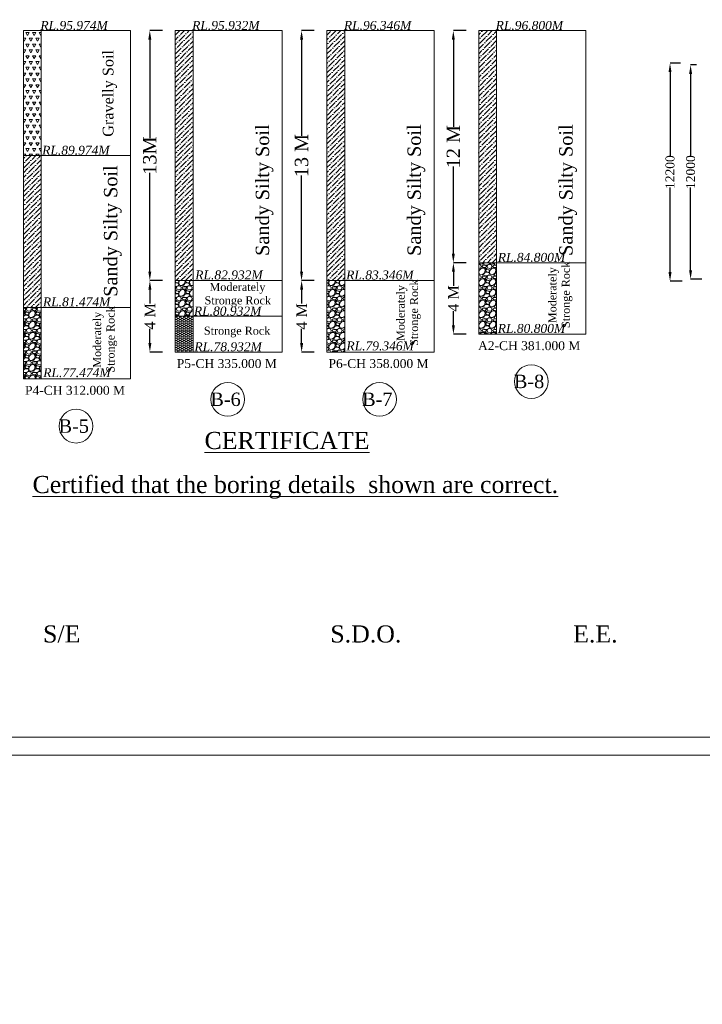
# Model space of a CAD drawing. Header units: millimetres. Extents: x -20950785 to 389010297, y -11535949 to 14056629.
# Tile 237 of 256: x 13360197 to 13436663, y -1696708 to -1586428. Entities that reach past the tile are written whole.
import ezdxf

# ---------------------------------------------------------------- set-up
doc = ezdxf.new("R2010")
doc.units = ezdxf.units.MM
doc.header["$LTSCALE"] = 60
doc.header["$MEASUREMENT"] = 0
doc.styles.add('Annotative', font='arial.ttf')
doc.styles.add('PDF Arial Bold', font='times.ttf')
doc.styles.add('style1', font='txt.shx', dxfattribs={"height": 1})
doc.dimstyles.get("Standard").update_dxf_attribs({"dimtxt": 400, "dimasz": 215, "dimexe": 0.18, "dimexo": 0.0625, "dimgap": 0.09, "dimtad": 0, "dimtih": 1, "dimtoh": 1, "dimdec": 0, "dimzin": 4, "dimdsep": 46, "dimtxsty": 'Standard', "dimblk": 'OPEN90', "dimcen": 0, "dimadec": 0, "dimazin": 1, "dimtfac": 1, "dimtdec": 0, "dimtix": 1, "dimtofl": 0, "dimtmove": 0, "dimatfit": 3, "dimldrblk": 'OPEN30', "dimfxl": 1, "dimtolj": 1, "dimtzin": 0, "dimarcsym": 0})
pattern_1 = [(228.0127875, (369693.18, -132066), (-9600, -10800), [161.4432, -15982.90566]), (184.96974073, (369585.18, -132186), (14400, 1200), [277.0416, -27427.10971]), (132.5104471, (369309.18, -132210), (12000, -13200), [195.3456, -19339.23912]), (267.273689, (368841.18, -132510), (1200, 24000), [252.2856, -24976.26965]), (292.8336542, (368829.18, -132762), (-6000, 14400), [247.386, -24491.24775]), (357.273689, (368925.18, -132990), (-24000, 1200), [252.2856, -24976.26965]), (37.69424047, (369177.18, -133002), (-15600, -12000), [333.6348, -33029.81826]), (72.25532837, (369441.18, -132798), (8400, 26400), [314.9856, -31183.5858]), (121.4295656, (369537.18, -132498), (-9600, 15600), [253.14, -25060.88773]), (175.2363583, (369405.18, -132282), (13200, -1200), [288.9984, -14160.9151]), (222.3974378, (369117.18, -132258), (-14400, -13200), [373.7376, -37000.05001]), (138.8140748, (370029.18, -132522), (-8400, 7200), [127.5612, -12628.61378]), (171.4692344, (369933.18, -132438), (15600, -2400), [242.6844, -24025.8137]), (225, (369693.2, -132402), (-1e-13, -1200), [169.7052, -1527.35107]), (203.1985905, (369609.18, -132258), (6000, 2400), [91.3896, -9047.53813]), (291.8014095, (369525.18, -132294), (-1200, 3600), [129.2436, -6332.95417]), (30.9637565, (369573.18, -132414), (3600, 2400), [209.9148, -6787.22747]), (161.5650512, (369753.2, -132306), (2400, -1200), [151.7892, -3642.94399]), (16.38954033, (368829.18, -132294), (12000, 3600), [212.64, -21051.41418]), (70.34617594, (369033.18, -132234), (-4800, -13200), [178.3932, -17660.8893]), (293.1985905, (369753.18, -132066), (-2400, 6000), [182.778, -8956.14973]), (343.61045967, (369825.18, -132234), (-12000, 3600), [212.64, -21051.41418]), (339.4439548, (368829.18, -133038), (-6000, 2400), [205.056, -10047.74849]), (294.7751406, (369021.18, -133110), (-6000, 13200), [171.8136, -17009.57168]), (66.8014095, (369765.18, -133266), (2400, 6000), [182.778, -8956.14973]), (17.35402464, (369837.18, -133098), (-15600, -4800), [201.1572, -19914.50834]), (69.4439548, (369177.18, -133266), (-2400, -6000), [102.528, -10150.27649]), (101.3099325, (369693.18, -133266), (-1200, 4800), [61.188, -6057.63542]), (165.9637565, (369681.18, -133206), (3600, -1200), [247.386, -4700.34075]), (186.00900596, (369441.18, -133146), (12000, 1200), [229.26, -22696.70781]), (303.6900675, (369573.18, -132522), (-1200, 2400), [173.0664, -4153.59513]), (353.1572266, (369669.18, -132666), (20400, -2400), [302.1528, -29913.07515]), (60.9453959, (369969.18, -132702), (-4800, -8400), [123.5472, -12231.20897]), (90, (370029.2, -132594), (-1200, 1200), [72, -1128]), (120.2564372, (369417.18, -133110), (4800, -8400), [166.7088, -16504.22399]), (48.0127875, (369333.18, -132966), (9600, 10800), [322.8864, -15821.46246]), (0, (369549.2, -132726), (1200, 1200), [312, -888]), (325.3048465, (369861.18, -132726), (12000, -8400), [189.7368, -18783.92916]), (254.0546041, (370017.18, -132834), (-1200, -4800), [174.7224, -8561.40947]), (207.64597536, (369969.18, -133002), (-22800, -12000), [284.478, -28163.36902]), (175.42607874, (369717.18, -133134), (-15600, 1200), [300.9588, -29794.88809])]
pattern_2 = [(45, (368829.2, -133266), (198.873782, 729.203868), [937.5, -187.5, 0, -187.5])]

# ---------------------------------------------------------------- blocks, each defined once
blk = doc.blocks.new('*D1243')
at = {"color": 0, "linetype": 'Continuous', "lineweight": -2, "ltscale": 2, "transparency": 16777216}
for p, q in [((13434202, -1591300), (13433046, -1591300)), ((13433047, -1592300), (13433047, -1601768)), ((13433047, -1614700), (13433047, -1605233)), ((13434408, -1615700), (13433046, -1615700))]:
    blk.add_line(p, q, dxfattribs=at)
at = {"color": 0, "linetype": 'Continuous', "lineweight": 9, "ltscale": 2, "transparency": 16777216}
for points in [[(13432880, -1592300), (13433213, -1592300), (13433047, -1591300)], [(13432880, -1614700), (13433213, -1614700), (13433047, -1615700)]]:
    blk.add_solid(points, dxfattribs=at)
at = {"layer": 'Defpoints', "color": 0, "linetype": 'Continuous', "lineweight": 9, "ltscale": 2, "transparency": 16777216}
for p in [(13434202, -1591300), (13433047, -1615700), (13434408, -1615700)]:
    blk.add_point(p, dxfattribs=at)
at = {"color": 0, "linetype": 'Continuous', "lineweight": 9, "ltscale": 2, "transparency": 16777216, "insert": (13433047, -1603500), "char_height": 1000, "attachment_point": 5, "rotation": 90, "style": 'PDF Arial Bold'}
blk.add_mtext('\\A1;12200', dxfattribs=at)
blk = doc.blocks.new('*D1244')
at = {"color": 0, "linetype": 'Continuous', "lineweight": -2, "ltscale": 2, "transparency": 16777216}
for p, q in [((13436024, -1591500), (13435350, -1591500)), ((13435350, -1592500), (13435350, -1601768)), ((13435350, -1614500), (13435350, -1605233)), ((13436595, -1615500), (13435350, -1615500))]:
    blk.add_line(p, q, dxfattribs=at)
at = {"color": 0, "linetype": 'Continuous', "lineweight": 9, "ltscale": 2, "transparency": 16777216}
for points in [[(13435183, -1592500), (13435517, -1592500), (13435350, -1591500)], [(13435183, -1614500), (13435517, -1614500), (13435350, -1615500)]]:
    blk.add_solid(points, dxfattribs=at)
at = {"layer": 'Defpoints', "color": 0, "linetype": 'Continuous', "lineweight": 9, "ltscale": 2, "transparency": 16777216}
for p in [(13436024, -1591500), (13435350, -1615500), (13436595, -1615500)]:
    blk.add_point(p, dxfattribs=at)
at = {"color": 0, "linetype": 'Continuous', "lineweight": 9, "ltscale": 2, "transparency": 16777216, "insert": (13435350, -1603500), "char_height": 1000, "attachment_point": 5, "rotation": 90, "style": 'PDF Arial Bold'}
blk.add_mtext('\\A1;12000', dxfattribs=at)
blk = doc.blocks.new('*D1335')
at = {"color": 0, "linetype": 'Continuous', "lineweight": -2, "ltscale": 2, "transparency": 16777216}
for p, q in [((13376193, -1587651), (13374773, -1587651)), ((13374773, -1588651), (13374773, -1599711)), ((13374773, -1614651), (13374773, -1603590)), ((13376197, -1615651), (13374773, -1615651))]:
    blk.add_line(p, q, dxfattribs=at)
at = {"color": 0, "linetype": 'Continuous', "lineweight": 9, "ltscale": 2, "transparency": 16777216}
for points in [[(13374606, -1588651), (13374940, -1588651), (13374773, -1587651)], [(13374606, -1614651), (13374940, -1614651), (13374773, -1615651)]]:
    blk.add_solid(points, dxfattribs=at)
at = {"layer": 'Defpoints', "color": 0, "linetype": 'Continuous', "lineweight": 9, "ltscale": 2, "transparency": 16777216}
for p in [(13376193, -1587651), (13374773, -1615651), (13376197, -1615651)]:
    blk.add_point(p, dxfattribs=at)
at = {"color": 0, "linetype": 'Continuous', "lineweight": 9, "ltscale": 2, "transparency": 16777216, "insert": (13374773, -1601651), "char_height": 1500, "attachment_point": 5, "rotation": 90, "style": 'PDF Arial Bold'}
blk.add_mtext('\\A1;13M', dxfattribs=at)
blk = doc.blocks.new('*D1336')
at = {"color": 0, "linetype": 'Continuous', "lineweight": -2, "ltscale": 2, "transparency": 16777216}
for p, q in [((13393193, -1587651), (13391773, -1587651)), ((13391773, -1588651), (13391773, -1599434)), ((13391773, -1614651), (13391773, -1603867)), ((13393197, -1615651), (13391773, -1615651))]:
    blk.add_line(p, q, dxfattribs=at)
at = {"color": 0, "linetype": 'Continuous', "lineweight": 9, "ltscale": 2, "transparency": 16777216}
for points in [[(13391606, -1588651), (13391940, -1588651), (13391773, -1587651)], [(13391606, -1614651), (13391940, -1614651), (13391773, -1615651)]]:
    blk.add_solid(points, dxfattribs=at)
at = {"layer": 'Defpoints', "color": 0, "linetype": 'Continuous', "lineweight": 9, "ltscale": 2, "transparency": 16777216}
for p in [(13393193, -1587651), (13391773, -1615651), (13393197, -1615651)]:
    blk.add_point(p, dxfattribs=at)
at = {"color": 0, "linetype": 'Continuous', "lineweight": 9, "ltscale": 2, "transparency": 16777216, "insert": (13391773, -1601651), "char_height": 1500, "attachment_point": 5, "rotation": 90, "style": 'PDF Arial Bold'}
blk.add_mtext('\\A1;13 M', dxfattribs=at)
blk = doc.blocks.new('*D1337')
at = {"color": 0, "linetype": 'Continuous', "lineweight": -2, "ltscale": 2, "transparency": 16777216}
for p, q in [((13410193, -1587651), (13408773, -1587651)), ((13408773, -1588651), (13408773, -1598434)), ((13408773, -1612651), (13408773, -1602867)), ((13410197, -1613651), (13408773, -1613651))]:
    blk.add_line(p, q, dxfattribs=at)
at = {"color": 0, "linetype": 'Continuous', "lineweight": 9, "ltscale": 2, "transparency": 16777216}
for points in [[(13408606, -1588651), (13408940, -1588651), (13408773, -1587651)], [(13408606, -1612651), (13408940, -1612651), (13408773, -1613651)]]:
    blk.add_solid(points, dxfattribs=at)
at = {"layer": 'Defpoints', "color": 0, "linetype": 'Continuous', "lineweight": 9, "ltscale": 2, "transparency": 16777216}
for p in [(13410193, -1587651), (13408773, -1613651), (13410197, -1613651)]:
    blk.add_point(p, dxfattribs=at)
at = {"color": 0, "linetype": 'Continuous', "lineweight": 9, "ltscale": 2, "transparency": 16777216, "insert": (13408773, -1600651), "char_height": 1500, "attachment_point": 5, "rotation": 90, "style": 'PDF Arial Bold'}
blk.add_mtext('\\A1;12 M', dxfattribs=at)
blk = doc.blocks.new('*D1342')
at = {"color": 0, "linetype": 'Continuous', "lineweight": -2, "ltscale": 2, "transparency": 16777216}
for p, q in [((13376197, -1615651), (13374780, -1615651)), ((13374781, -1616651), (13374781, -1618231)), ((13374781, -1622651), (13374781, -1621070)), ((13376197, -1623651), (13374780, -1623651))]:
    blk.add_line(p, q, dxfattribs=at)
at = {"color": 0, "linetype": 'Continuous', "lineweight": 9, "ltscale": 2, "transparency": 16777216}
for points in [[(13374614, -1616651), (13374947, -1616651), (13374781, -1615651)], [(13374614, -1622651), (13374947, -1622651), (13374781, -1623651)]]:
    blk.add_solid(points, dxfattribs=at)
at = {"layer": 'Defpoints', "color": 0, "linetype": 'Continuous', "lineweight": 9, "ltscale": 2, "transparency": 16777216}
for p in [(13376197, -1615651), (13374781, -1623651), (13376197, -1623651)]:
    blk.add_point(p, dxfattribs=at)
at = {"color": 0, "linetype": 'Continuous', "lineweight": 9, "ltscale": 2, "transparency": 16777216, "insert": (13374781, -1619651), "char_height": 1200, "attachment_point": 5, "rotation": 90, "style": 'PDF Arial Bold'}
blk.add_mtext('\\A1;4 M', dxfattribs=at)
blk = doc.blocks.new('*D1343')
at = {"color": 0, "linetype": 'Continuous', "lineweight": -2, "ltscale": 2, "transparency": 16777216}
for p, q in [((13393197, -1615651), (13391780, -1615651)), ((13391781, -1616651), (13391781, -1618231)), ((13391781, -1622651), (13391781, -1621070)), ((13393197, -1623651), (13391780, -1623651))]:
    blk.add_line(p, q, dxfattribs=at)
at = {"color": 0, "linetype": 'Continuous', "lineweight": 9, "ltscale": 2, "transparency": 16777216}
for points in [[(13391614, -1616651), (13391947, -1616651), (13391781, -1615651)], [(13391614, -1622651), (13391947, -1622651), (13391781, -1623651)]]:
    blk.add_solid(points, dxfattribs=at)
at = {"layer": 'Defpoints', "color": 0, "linetype": 'Continuous', "lineweight": 9, "ltscale": 2, "transparency": 16777216}
for p in [(13393197, -1615651), (13391781, -1623651), (13393197, -1623651)]:
    blk.add_point(p, dxfattribs=at)
at = {"color": 0, "linetype": 'Continuous', "lineweight": 9, "ltscale": 2, "transparency": 16777216, "insert": (13391781, -1619651), "char_height": 1200, "attachment_point": 5, "rotation": 90, "style": 'PDF Arial Bold'}
blk.add_mtext('\\A1;4 M', dxfattribs=at)
blk = doc.blocks.new('*D1344')
at = {"color": 0, "linetype": 'Continuous', "lineweight": -2, "ltscale": 2, "transparency": 16777216}
for p, q in [((13410197, -1613651), (13408780, -1613651)), ((13408781, -1614651), (13408781, -1616231)), ((13408781, -1620651), (13408781, -1619070)), ((13410197, -1621651), (13408780, -1621651))]:
    blk.add_line(p, q, dxfattribs=at)
at = {"color": 0, "linetype": 'Continuous', "lineweight": 9, "ltscale": 2, "transparency": 16777216}
for points in [[(13408614, -1614651), (13408947, -1614651), (13408781, -1613651)], [(13408614, -1620651), (13408947, -1620651), (13408781, -1621651)]]:
    blk.add_solid(points, dxfattribs=at)
at = {"layer": 'Defpoints', "color": 0, "linetype": 'Continuous', "lineweight": 9, "ltscale": 2, "transparency": 16777216}
for p in [(13410197, -1613651), (13408781, -1621651), (13410197, -1621651)]:
    blk.add_point(p, dxfattribs=at)
at = {"color": 0, "linetype": 'Continuous', "lineweight": 9, "ltscale": 2, "transparency": 16777216, "insert": (13408781, -1617651), "char_height": 1200, "attachment_point": 5, "rotation": 90, "style": 'PDF Arial Bold'}
blk.add_mtext('\\A1;4 M', dxfattribs=at)

msp = doc.modelspace()

# ---------------------------------------------------------------- hatches: boundary and pattern name
at = {"linetype": 'Continuous', "lineweight": 9, "ltscale": 2}
h = msp.add_hatch(dxfattribs=at)
h.set_pattern_fill('TRIANG', scale=2000)
h.set_pattern_definition([(60, (368829.2, -133266), (-375, 649.519052), [375, -375]), (120, (368829.2, -133266), (-750, 4e-07), [375, -375]), (0, (368641.7, -132941.24), (375, 649.519052), [375, -375])])
h.paths.add_polyline_path([(13362613.06, -1587650.5), (13360613.06, -1587650.5), (13360613.06, -1601650.5), (13362613.06, -1601650.5)])
h = msp.add_hatch(dxfattribs=at)
h.set_pattern_fill('ANSI36', scale=3000)
h.set_pattern_definition(pattern_2)
h.paths.add_polyline_path([(13379613.06, -1587650.5), (13377613.06, -1587650.5), (13377613.06, -1615650.5), (13379613.06, -1615650.5)])
h = msp.add_hatch(dxfattribs=at)
h.set_pattern_fill('ANSI36', scale=3000)
h.set_pattern_definition(pattern_2)
h.paths.add_polyline_path([(13396613.06, -1587650.5), (13394613.06, -1587650.5), (13394613.06, -1615650.5), (13396613.06, -1615650.5)])
h = msp.add_hatch(dxfattribs=at)
h.set_pattern_fill('ANSI36', scale=3000)
h.set_pattern_definition(pattern_2)
h.paths.add_polyline_path([(13413613.06, -1587650.5), (13411613.06, -1587650.5), (13411613.06, -1613650.5), (13413613.06, -1613650.5)])
h = msp.add_hatch(dxfattribs=at)
h.set_pattern_fill('ANSI36', scale=3000)
h.set_pattern_definition(pattern_2)
h.paths.add_polyline_path([(13362613.06, -1601650.5), (13360613.06, -1601650.5), (13360613.06, -1618650.5), (13362613.06, -1618650.5)])
h = msp.add_hatch(dxfattribs=at)
h.set_pattern_fill('GRAVEL', scale=1200)
h.set_pattern_definition(pattern_1)
h.paths.add_polyline_path([(13411613.06, -1621650.5), (13413613.06, -1621650.5), (13413613.06, -1613650.5), (13411613.06, -1613650.5)])
h.paths.add_polyline_path([(13413499.66, -1622076), (13421550.48, -1622076), (13421550.48, -1619940.82), (13413499.66, -1619940.82)], flags=9)
h = msp.add_hatch(dxfattribs=at)
h.set_pattern_fill('GRAVEL', scale=1200)
h.set_pattern_definition(pattern_1)
h.paths.add_polyline_path([(13377613.06, -1619650.5), (13379613.06, -1619650.5), (13379613.06, -1615650.5), (13377613.06, -1615650.5)])
h.paths.add_polyline_path([(13379465.35, -1620132.99), (13387516.18, -1620132.99), (13387516.18, -1617997.81), (13379465.35, -1617997.81)], flags=9)
h = msp.add_hatch(dxfattribs=at)
h.set_pattern_fill('GRAVEL', scale=1200)
h.set_pattern_definition(pattern_1)
h.paths.add_polyline_path([(13394613.06, -1623650.5), (13396613.06, -1623650.5), (13396613.06, -1615650.5), (13394613.06, -1615650.5)])
h.paths.add_polyline_path([(13396549.13, -1624034.81), (13404599.96, -1624034.81), (13404599.96, -1621899.63), (13396549.13, -1621899.63)], flags=9)
h = msp.add_hatch(dxfattribs=at)
h.set_pattern_fill('GRAVEL', scale=1200)
h.set_pattern_definition(pattern_1)
h.paths.add_polyline_path([(13360613.06, -1626650.5), (13362613.06, -1626650.5), (13362613.06, -1618650.5), (13360613.06, -1618650.5)])
h.paths.add_polyline_path([(13362587.08, -1627032.68), (13370637.91, -1627032.68), (13370637.91, -1624897.49), (13362587.08, -1624897.49)], flags=9)
h = msp.add_hatch(dxfattribs=at)
h.set_pattern_fill('HONEY', scale=1200)
h.set_pattern_definition([(0, (368829.18, -133266), (225, 129.9038106), [150, -300]), (120, (368829.18, -133266), (-225, 129.9038106), [150, -300]), (60, (368829.18, -133266), (5e-14, 259.8076211), [-300, 150])])
h.paths.add_polyline_path([(13377613.06, -1623650.5), (13379613.06, -1623650.5), (13379613.06, -1619650.5), (13377613.06, -1619650.5)])
h.paths.add_polyline_path([(13379520.36, -1624128.8), (13387571.19, -1624128.8), (13387571.19, -1621993.62), (13379520.36, -1621993.62)], flags=9)

# ---------------------------------------------------------------- linework, layer by layer
at = {"color": 7, "linetype": 'Continuous', "lineweight": 9, "ltscale": 2}
for p, q in [((13360613.06, -1587650.5), (13360613.06, -1626650.5)), ((13372613.06, -1587650.5), (13360613.06, -1587650.5)), ((13362613.06, -1626650.5), (13362613.06, -1587650.5)), ((13372613.06, -1626650.5), (13372613.06, -1587650.5)), ((13377613.06, -1587650.5), (13377613.06, -1623650.5)), ((13389613.06, -1587650.5), (13377613.06, -1587650.5)), ((13379613.06, -1623650.5), (13379613.06, -1587650.5)), ((13389613.06, -1623650.5), (13389613.06, -1587650.5)), ((13394613.06, -1587650.5), (13394613.06, -1623650.5)), ((13406613.06, -1587650.5), (13394613.06, -1587650.5)), ((13396613.06, -1623650.5), (13396613.06, -1587650.5)), ((13406613.06, -1623650.5), (13406613.06, -1587650.5)), ((13411613.06, -1587650.5), (13411613.06, -1621650.5)), ((13423613.06, -1587650.5), (13411613.06, -1587650.5)), ((13413613.06, -1621650.5), (13413613.06, -1587650.5)), ((13423613.06, -1621650.5), (13423613.06, -1587650.5)), ((13360613.06, -1601650.5), (13372613.06, -1601650.5)), ((13411613.06, -1613650.5), (13423613.06, -1613650.5)), ((13377613.06, -1615650.5), (13389613.06, -1615650.5)), ((13394613.06, -1615650.5), (13406613.06, -1615650.5)), ((13360613.06, -1618650.5), (13372613.06, -1618650.5)), ((13377613.06, -1619650.5), (13389613.06, -1619650.5)), ((13411613.06, -1621650.5), (13413613.06, -1621650.5)), ((13411613.06, -1621650.5), (13423613.06, -1621650.5)), ((13377613.06, -1623650.5), (13379613.06, -1623650.5)), ((13377613.06, -1623650.5), (13389613.06, -1623650.5)), ((13394613.06, -1623650.5), (13396613.06, -1623650.5)), ((13394613.06, -1623650.5), (13406613.06, -1623650.5)), ((13360613.06, -1626650.5), (13362613.06, -1626650.5)), ((13360613.06, -1626650.5), (13372613.06, -1626650.5))]:
    msp.add_line(p, q, dxfattribs=at)
for points in [[(13349894, -1428738.8), (13687270.2, -1428738.8), (13687270.2, -1668785), (13349894, -1668785)], [(13351894, -1430738.8), (13685270.2, -1430738.8), (13685270.2, -1666785), (13351894, -1666785)]]:
    msp.add_lwpolyline(points, close=True, dxfattribs=at)
for centre, radius in [((13500903, -1533338), 347474.95), ((13417506.06, -1626954.25), 1886.25), ((13383506.06, -1628954.25), 1886.25), ((13400506.06, -1628954.25), 1886.25), ((13366506.06, -1631954.25), 1886.25)]:
    msp.add_circle(centre, radius, dxfattribs=at)

# ---------------------------------------------------------------- texts
at = {"color": 7, "linetype": 'Continuous', "lineweight": 9, "ltscale": 2, "attachment_point": 1, "rotation": 90, "style": 'PDF Arial Bold'}
for s, width, insert, char_height in [('\\pi1240.70522,t5740.70522;Moderately \\P\\pi690.45288,t5190.45288;Stronge Rock', 8577.0125, (13419420.24, -1621654.51), 900), ('\\pi1240.70522,t5740.70522;Moderately \\P\\pi690.45288,t5190.45288;Stronge Rock', 8577.0125, (13402420.24, -1623654.51), 900), ('\\pi1240.70522,t5740.70522;Moderately \\P\\pi690.45288,t5190.45288;Stronge Rock', 8577.0125, (13368420.24, -1626654.51), 900), ('\\pt6000;Gravelly Soil', 19976.8492, (13369499.45, -1599543.02), 1200), ('\\pt7500;Sandy Silty Soil', 19976.8492, (13386635.45, -1612882.02), 1500), ('\\pt7500;Sandy Silty Soil', 19976.8492, (13403635.45, -1612882.02), 1500), ('\\pt7500;Sandy Silty Soil', 19976.8492, (13420635.45, -1612882.02), 1500), ('\\pt7500;Sandy Silty Soil', 19976.8492, (13369635.45, -1617465.52), 1500)]:
    msp.add_mtext_dynamic_manual_height_columns(s, width=width, gutter_width=1, heights=[0], dxfattribs=dict(at, insert=insert, char_height=char_height))
at = {"linetype": 'Continuous', "lineweight": 9, "attachment_point": 1}
for s, insert, char_height, width in [('\\pi5418.09167,t45718.09167;{\\fTimes New Roman|b0|i0|c0|p18;\\L ELEVATION OF \\P\\pi2504.57329,t42804.57329;ABUTMENT ELEMENT \\P\\pi7381.21352,t47681.21352;DIRECTION}', (12166780.87, -1584775.46), 1300, 25045.2677), ('\\pi7448.80773;{\\fTimes New Roman|b0|i0|c0|p18;\\LCertified that the boring details  shown are correct.}', (11996265.89, -1637530.04), 1915.15152, 72153.3279), ('\\pi7448.80773;{\\fTimes New Roman|b0|i0|c0|p18;\\LCertified that the boring details  shown are correct.}', (13354190.39, -1637530.04), 1915.15152, 72153.3279)]:
    msp.add_mtext(s, dxfattribs=dict(at, insert=insert, char_height=char_height, width=width))
at = {"color": 7, "linetype": 'Continuous', "lineweight": 9, "ltscale": 2, "char_height": 1000, "width": 5796.7256, "attachment_point": 3, "style": 'PDF Arial Bold'}
for s, insert in [('{\\fTimes New Roman|b0|i1|c0|p18;RL.95.974M}', (13370066.06, -1586570.5)), ('{\\fTimes New Roman|b0|i1|c0|p18;RL.95.932M}', (13387066.06, -1586570.5)), ('{\\fTimes New Roman|b0|i1|c0|p18;RL.96.346M}', (13404066.06, -1586570.5)), ('{\\fTimes New Roman|b0|i1|c0|p18;RL.96.800M}', (13421066.06, -1586570.5)), ('{\\fTimes New Roman|b0|i1|c0|p18;RL.89.974M}', (13370266.99, -1600552.25)), ('{\\fTimes New Roman|b0|i1|c0|p18;RL.84.800M}', (13421301.76, -1612549.08)), ('{\\fTimes New Roman|b0|i1|c0|p18;RL.82.932M}', (13387416.31, -1614515.81)), ('{\\fTimes New Roman|b0|i1|c0|p18;RL.83.346M}', (13404318.93, -1614519.96)), ('{\\fTimes New Roman|b0|i1|c0|p18;RL.81.474M}', (13370354.44, -1617534.47)), ('{\\fTimes New Roman|b0|i1|c0|p18;RL.80.932M}', (13387266.18, -1618563.6)), ('{\\fTimes New Roman|b0|i1|c0|p18;RL.80.800M}', (13421300.48, -1620506.6)), ('{\\fTimes New Roman|b0|i1|c0|p18;RL.78.932M}', (13387321.19, -1622559.41)), ('{\\fTimes New Roman|b0|i1|c0|p18;RL.79.346M}', (13404349.96, -1622465.42)), ('{\\fTimes New Roman|b0|i1|c0|p18;RL.77.474M}', (13370387.91, -1625463.28))]:
    msp.add_mtext(s, dxfattribs=dict(at, insert=insert))
at = {"color": 7, "linetype": 'Continuous', "lineweight": 9, "insert": (13417552.08, -2942063.51), "char_height": 2000, "attachment_point": 1, "rotation": 90, "style": 'Annotative'}
msp.add_mtext_dynamic_manual_height_columns('\\pi666.54523;RCC BOX TYPE ABUTMENT', width=38004.3046, gutter_width=1000, heights=[0], dxfattribs=at)
at = {"color": 7, "linetype": 'Continuous', "lineweight": 9, "ltscale": 2, "char_height": 900, "attachment_point": 1, "style": 'PDF Arial Bold'}
for s, insert in [('\\pi1240.70522,t5740.70522;Moderately \\P\\pi690.45288,t5190.45288;Stronge Rock', (13380217.17, -1615916.65)), ('\\pt4500;Stronge Rock', (13380832.47, -1620812.34))]:
    msp.add_mtext_dynamic_manual_height_columns(s, width=8577.0125, gutter_width=1, heights=[0], dxfattribs=dict(at, insert=insert))
at = {"color": 7, "linetype": 'Continuous', "lineweight": 9, "ltscale": 2, "attachment_point": 3, "style": 'PDF Arial Bold'}
for s, insert, char_height in [('A2-CH 381.000 M', (13422996.45, -1622439.43), 1000), ('P5-CH 335.000 M', (13388996.45, -1624439.43), 1000), ('P6-CH 358.000 M', (13405996.45, -1624439.43), 1000), ('B-8', (13418955.14, -1626194.7), 1500), ('P4-CH 312.000 M', (13371996.45, -1627439.43), 1000), ('B-6', (13384955.14, -1628194.7), 1500), ('B-7', (13401955.14, -1628194.7), 1500), ('B-5', (13367955.14, -1631194.7), 1500)]:
    msp.add_mtext(s, dxfattribs=dict(at, insert=insert, char_height=char_height))
at = {"linetype": 'Continuous', "lineweight": 9, "insert": (13380905.63, -1632599.38), "char_height": 1915.1515, "attachment_point": 1}
msp.add_mtext('{\\fTimes New Roman|b0|i0|c0|p18;\\LCERTIFICATE}', dxfattribs=at)
at = {"linetype": 'Continuous', "lineweight": 9, "char_height": 2118.0044, "attachment_point": 1, "style": 'style1'}
for s, insert in [('{\\fTimes New Roman|b0|i0|c0|p18;\\H0.90422x;S/E \\H1.10592x;                      }', (13362814.5, -1654268.19)), ('{\\fTimes New Roman|b0|i0|c0|p18;\\H0.90422x;S.D.O. \\H1.10592x;                        }', (13394994.49, -1654268.19)), ('{\\fTimes New Roman|b0|i0|c0|p18;\\H0.90422x;E.E.  \\H1.10592x;                      }', (13422194.28, -1654268.19))]:
    msp.add_mtext(s, dxfattribs=dict(at, insert=insert))

# ---------------------------------------------------------------- dimensions: what is measured, and where the dimension line sits
at = {"color": 7, "linetype": 'Continuous', "lineweight": 9, "ltscale": 2}
for base, p1, p2, text, override, picture, middle in [((13374773.06, -1615650.5), (13376192.94, -1587650.5), (13376196.69, -1615650.5), '13M', {"dimtxt": 1500, "dimasz": 1000, "dimtxsty": 'PDF Arial Bold', "dimfxl": 300}, '*D1335', (13374773.06, -1601650.5)), ((13391773.06, -1615650.5), (13393192.94, -1587650.5), (13393196.69, -1615650.5), '13 M', {"dimtxt": 1500, "dimasz": 1000, "dimtxsty": 'PDF Arial Bold', "dimfxl": 300}, '*D1336', (13391773.06, -1601650.5)), ((13408773.06, -1613650.5), (13410192.94, -1587650.5), (13410196.69, -1613650.5), '12 M', {"dimtxt": 1500, "dimasz": 1000, "dimtxsty": 'PDF Arial Bold', "dimfxl": 300}, '*D1337', (13408773.06, -1600650.5)), ((13408780.56, -1621650.5), (13410196.69, -1613650.5), (13410196.69, -1621650.5), '4 M', {"dimtxt": 1200, "dimasz": 1000, "dimtxsty": 'PDF Arial Bold', "dimfxl": 300}, '*D1344', (13408780.56, -1617650.5)), ((13374780.56, -1623650.5), (13376196.69, -1615650.5), (13376196.69, -1623650.5), '4 M', {"dimtxt": 1200, "dimasz": 1000, "dimtxsty": 'PDF Arial Bold', "dimfxl": 300}, '*D1342', (13374780.56, -1619650.5)), ((13391780.56, -1623650.5), (13393196.69, -1615650.5), (13393196.69, -1623650.5), '4 M', {"dimtxt": 1200, "dimasz": 1000, "dimtxsty": 'PDF Arial Bold', "dimfxl": 300}, '*D1343', (13391780.56, -1619650.5))]:
    dim = msp.add_linear_dim(base=base, p1=p1, p2=p2, angle=90, text=text, dimstyle='Standard', override=override, dxfattribs=at)
    dim.commit()
    dim.dimension.update_dxf_attribs({"geometry": picture, "text_midpoint": middle, "text_rotation": 90})
for base, p1, p2, text, picture, middle in [((13433046.5, -1615700.48), (13434202, -1591300.48), (13434408, -1615700.48), '12200', '*D1243', (13433046.5, -1603500.48)), ((13435350, -1615500.48), (13436024, -1591500.48), (13436595, -1615500.48), '12000', '*D1244', (13435350, -1603500.48))]:
    dim = msp.add_linear_dim(base=base, p1=p1, p2=p2, angle=90, text=text, dimstyle='Standard', override={"dimtxt": 1000, "dimasz": 1000, "dimtxsty": 'PDF Arial Bold', "dimfxl": 300}, dxfattribs=at)
    dim.commit()
    dim.dimension.update_dxf_attribs({"geometry": picture, "text_midpoint": middle, "dimtype": 160, "text_rotation": 90})

doc.saveas('drawing.dxf')
